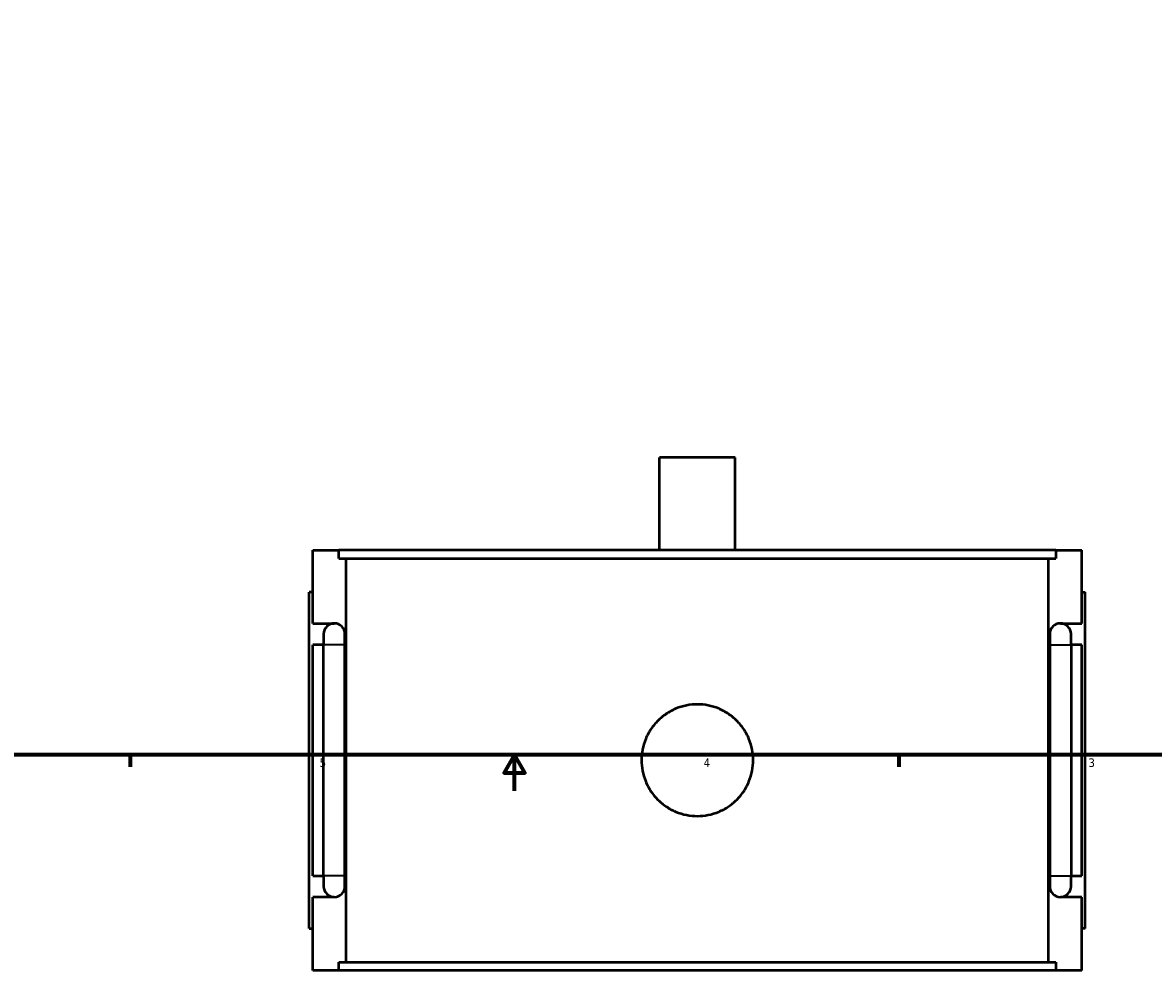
# Model space of a CAD drawing. Header units: inches. Extents: x -0.9 to 49.1, y -1.4 to 48.5.
# Tile 2 of 8: x 11.6 to 24.1, y -1.4 to 9.1. Entities that reach past the tile are written whole.
import ezdxf

# ---------------------------------------------------------------- set-up
doc = ezdxf.new("R2010")
doc.units = ezdxf.units.IN
doc.header["$MEASUREMENT"] = 0
for name, color, linetype, lineweight in [('Border (ANSI)', 7, 'Continuous', 70), ('Visible (ANSI)', 7, 'Continuous', 50), ('Visible Narrow (ANSI)', 7, 'Continuous', 35)]:
    doc.layers.add(name, color=color, linetype=linetype, lineweight=lineweight)
doc.styles.add('Note Text (ANSI)', font='tahoma.ttf')

# ---------------------------------------------------------------- blocks, each defined once
blk = doc.blocks.new('Borders Default Border')
at = {"layer": 'Border (ANSI)'}
for p, q in [((12.75, 1), (12.75, 0.866)), ((21.25, 1), (21.25, 0.866))]:
    blk.add_line(p, q, dxfattribs=at)
at = {"layer": 'Border (ANSI)', "flags": 128}
for points in [[(0.5, 1), (0.5, 21), (33.5, 21), (33.5, 1), (0.5, 1)], [(17, 0.6), (17, 1), (16.885, 0.8), (17.115, 0.8), (17, 1)]]:
    blk.add_lwpolyline(points, dxfattribs=at)
at = {"layer": 'Border (ANSI)', "color": 5, "true_color": 0x0000ff, "char_height": 0.0945, "attachment_point": 7, "style": 'Note Text (ANSI)'}
for s, insert in [('5', (14.847, 0.864)), ('4', (19.092, 0.866)), ('3', (23.346, 0.864))]:
    blk.add_mtext(s, dxfattribs=dict(at, insert=insert))

msp = doc.modelspace()

# ---------------------------------------------------------------- linework, layer by layer
at = {"layer": 'Visible (ANSI)'}
for p, q in [((19.439, 4.29), (18.605, 4.29)), ((18.605, 3.265), (18.605, 4.29)), ((19.439, 3.265), (19.439, 4.29)), ((14.772, 3.265), (15.059, 3.265)), ((14.772, 2.453), (14.772, 3.265)), ((15.059, 3.172), (15.059, 3.265)), ((22.984, 3.265), (15.059, 3.265)), ((22.984, 3.265), (23.272, 3.265)), ((22.984, 3.265), (22.984, 3.172)), ((23.272, 2.453), (23.272, 3.265)), ((15.059, 3.172), (22.984, 3.172)), ((15.14, -1.292), (15.14, 3.172)), ((22.903, -1.292), (22.903, 3.172)), ((14.772, 2.8), (14.732, 2.8)), ((14.732, -0.92), (14.732, 2.8)), ((23.272, 2.8), (23.311, 2.8)), ((23.311, -0.92), (23.311, 2.8)), ((14.772, 2.453), (15.008, 2.453)), ((23.036, 2.453), (23.272, 2.453)), ((14.89, 2.335), (14.89, 2.217)), ((15.126, 2.217), (15.126, 2.335)), ((22.918, 2.335), (22.918, 2.217)), ((23.154, 2.217), (23.154, 2.335)), ((14.772, -0.337), (14.772, 2.217)), ((14.89, 2.217), (14.772, 2.217)), ((14.89, -0.337), (14.89, 2.217)), ((15.126, -0.337), (15.126, 2.217)), ((22.918, 2.217), (22.918, -0.337)), ((23.272, 2.217), (23.154, 2.217)), ((23.154, 2.217), (23.154, -0.337)), ((23.272, -0.337), (23.272, 2.217)), ((14.772, -0.337), (14.89, -0.337)), ((14.89, -0.337), (14.89, -0.455)), ((15.126, -0.455), (15.126, -0.337)), ((22.918, -0.337), (22.918, -0.455)), ((23.154, -0.337), (23.272, -0.337)), ((23.154, -0.455), (23.154, -0.337)), ((14.772, -1.385), (14.772, -0.573)), ((15.008, -0.573), (14.772, -0.573)), ((23.272, -0.573), (23.036, -0.573)), ((23.272, -1.385), (23.272, -0.573)), ((14.732, -0.92), (14.772, -0.92)), ((23.311, -0.92), (23.272, -0.92)), ((15.059, -1.292), (22.984, -1.292)), ((15.059, -1.385), (15.059, -1.292)), ((22.984, -1.292), (22.984, -1.385)), ((15.059, -1.385), (14.772, -1.385)), ((22.984, -1.385), (15.059, -1.385)), ((23.272, -1.385), (22.984, -1.385))]:
    msp.add_line(p, q, dxfattribs=at)
for centre, start, end in [((15.008, 2.335), 90, 180), ((15.008, 2.335), 0, 90), ((23.036, 2.335), 90, 180), ((23.036, 2.335), 0, 90), ((15.008, -0.455), 180, 270), ((15.008, -0.455), 270, 0), ((23.036, -0.455), 180, 270), ((23.036, -0.455), 270, 0)]:
    msp.add_arc(centre, 0.118, start, end, dxfattribs=at)
msp.add_open_spline([(19.639, 0.94), (19.639, 0.901), (19.635, 0.861), (19.62, 0.782), (19.608, 0.742), (19.576, 0.666), (19.557, 0.629), (19.511, 0.562), (19.486, 0.531), (19.431, 0.476), (19.4, 0.451), (19.333, 0.405), (19.296, 0.386), (19.22, 0.354), (19.181, 0.342), (19.101, 0.327), (19.061, 0.323), (18.983, 0.323), (18.943, 0.327), (18.863, 0.342), (18.823, 0.354), (18.747, 0.386), (18.711, 0.405), (18.644, 0.451), (18.613, 0.476), (18.558, 0.531), (18.532, 0.562), (18.487, 0.629), (18.467, 0.666), (18.436, 0.742), (18.424, 0.782), (18.408, 0.861), (18.405, 0.901), (18.405, 0.979), (18.408, 1.019), (18.424, 1.099), (18.436, 1.139), (18.467, 1.215), (18.487, 1.251), (18.532, 1.319), (18.558, 1.349), (18.613, 1.404), (18.644, 1.43), (18.711, 1.475), (18.747, 1.495), (18.823, 1.526), (18.863, 1.538), (18.943, 1.554), (18.983, 1.558), (19.061, 1.558), (19.101, 1.554), (19.181, 1.538), (19.22, 1.526), (19.296, 1.495), (19.333, 1.475), (19.4, 1.43), (19.431, 1.404), (19.486, 1.349), (19.511, 1.319), (19.557, 1.251), (19.576, 1.215), (19.608, 1.139), (19.62, 1.099), (19.635, 1.019), (19.639, 0.979), (19.639, 0.94)], degree=3, knots=[0, 0, 0, 0, 0.295842, 0.295842, 0.591684, 0.591684, 0.887526, 0.887526, 1.183368, 1.183368, 1.479204, 1.479204, 1.77504, 1.77504, 2.070876, 2.070876, 2.366712, 2.366712, 2.662549, 2.662549, 2.958385, 2.958385, 3.254221, 3.254221, 3.550057, 3.550057, 3.845899, 3.845899, 4.141741, 4.141741, 4.437583, 4.437583, 4.733425, 4.733425, 5.029267, 5.029267, 5.325109, 5.325109, 5.620951, 5.620951, 5.916793, 5.916793, 6.212629, 6.212629, 6.508465, 6.508465, 6.804301, 6.804301, 7.100137, 7.100137, 7.395974, 7.395974, 7.69181, 7.69181, 7.987646, 7.987646, 8.283482, 8.283482, 8.579324, 8.579324, 8.875166, 8.875166, 9.171008, 9.171008, 9.46685, 9.46685, 9.46685, 9.46685], dxfattribs=at)
at = {"layer": 'Visible Narrow (ANSI)'}
for p, q in [((15.125, 2.217), (14.891, 2.217)), ((22.919, 2.217), (23.152, 2.217)), ((15.125, -0.337), (14.891, -0.337)), ((22.919, -0.337), (23.152, -0.337))]:
    msp.add_line(p, q, dxfattribs=at)

# ---------------------------------------------------------------- block references
msp.add_blockref('Borders Default Border', (0, 0))

doc.saveas('drawing.dxf')
